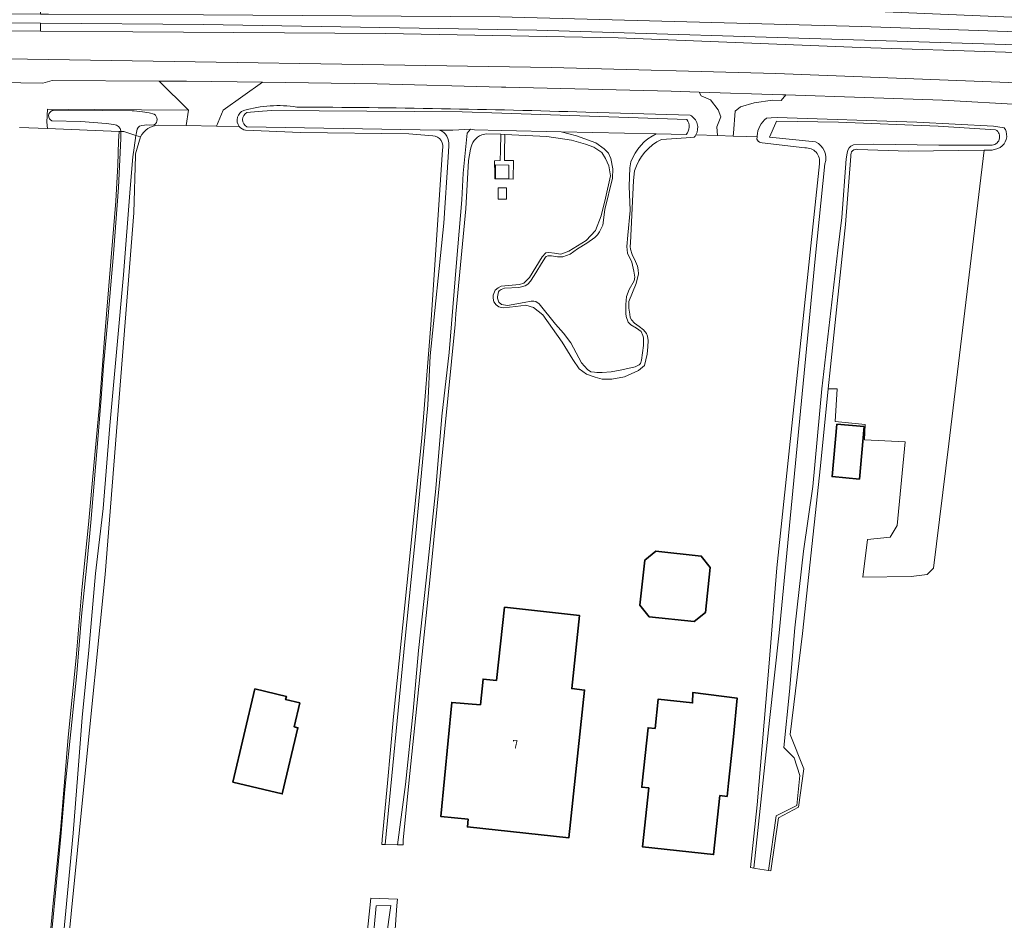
# Model space of a CAD drawing. Header units: metres. Extents: x 149984 to 156489, y 469398 to 478068.
# Tile 52 of 256: x 152804 to 152953, y 470979 to 471116. Entities that reach past the tile are written whole.
import ezdxf
from ezdxf.enums import TextEntityAlignment as Align

# ---------------------------------------------------------------- set-up
doc = ezdxf.new("R2010")
doc.units = ezdxf.units.M
doc.header["$LTSCALE"] = 0.75
for name, color, linetype, lineweight in [('B-WE-GR-GRAS-GV', 252, 'Continuous', 13), ('B-WE-OG-BEBOUWING-GV', 6, 'Continuous', 35), ('B-WE-OG-BEBOUWING-T18', 1, 'Continuous', 18), ('B-WE-OG-BEBOUWING_LAGE TRAFO-GV', 6, 'Continuous', 18), ('B-WE-OG-TERREIN_ERF-GV', 252, 'Continuous', 18), ('B-WE-OG-TERREIN_OEVER-GV', 252, 'Continuous', 18), ('B-WE-OG-WATER-GV', 252, 'Continuous', 18), ('B-WE-OG-WATER_SLOOT-GV', 252, 'Continuous', 18), ('B-WE-OG-WEG-GV', 252, 'Continuous', 18), ('B-WE-VH-GESLOTENVERHARDING_ASFALT-GV', 252, 'Continuous', 18), ('B-WE-VH-OPENVERHARDING_BETONSTRAATSTEEN-GV', 252, 'Continuous', 18), ('B-WE-VH-OPENVERHARDING_TEGEL-GV', 252, 'Continuous', 18)]:
    doc.layers.add(name, color=color, linetype=linetype, lineweight=lineweight)
doc.styles.add('NLCS-ISO-M750-T18', font='NLCS-ISO.ttf', dxfattribs={"height": 1.35})

msp = doc.modelspace()

# ---------------------------------------------------------------- linework, layer by layer
at = {"layer": 'B-WE-GR-GRAS-GV', "flags": 128}
for points in [[(152806.999, 470964.168), (152808.545, 470980.685), (152809.796, 470993.414), (152810.918, 471006.998), (152812.146, 471019.068), (152813.003, 471029.44), (152814.026, 471039.388), (152814.83, 471048.344), (152815.664, 471057.61), (152816.437, 471067.694), (152817.43, 471079.4), (152818.173, 471088.628), (152818.499, 471094.129), (152818.592, 471097.739), (152818.685, 471099.228), (152807.768, 471099.663), (152803.48, 471099.833)], [(152930.126, 471095.455), (152929.282, 471085.052), (152926.986, 471063.391), (152926.654, 471060.017), (152928.048, 471060.017), (152927.711, 471055.077), (152932.315, 471054.628), (152932.198, 471052.264), (152938.371, 471051.989), (152937.188, 471039.239), (152936.088, 471037.463), (152932.621, 471037.124), (152931.944, 471031.373), (152939.302, 471031.457), (152941.755, 471031.796), (152942.685, 471032.726), (152945.054, 471051.672), (152950.421, 471096.362)], [(152950.421, 471096.362), (152938.852, 471096.222), (152931.179, 471096.492)]]:
    msp.add_lwpolyline(points, dxfattribs=at)
at = {"layer": 'B-WE-GR-GRAS-GV'}
msp.add_lwpolyline([(152931.179, 471096.492, 0.555956), (152930.126, 471095.455)], format="xyb", dxfattribs=at)
at = {"layer": 'B-WE-OG-BEBOUWING-GV', "flags": 128}
for points in [[(152927.953, 471054.647), (152927.26, 471046.669), (152931.427, 471046.307), (152932.12, 471054.285)], [(152908.71, 471032.856), (152907.317, 471034.59), (152900.433, 471035.325), (152898.718, 471033.957), (152897.995, 471027.086), (152899.381, 471025.352), (152906.251, 471024.616), (152907.98, 471026.002)], [(152871.85, 470994.517), (152871.726, 470993.344), (152887.136, 470991.679), (152889.563, 471014.195), (152887.597, 471014.4), (152888.793, 471025.517), (152877.371, 471026.793), (152876.125, 471015.642), (152874.108, 471015.868), (152873.693, 471011.94), (152869.326, 471012.294), (152867.665, 470994.945)], [(152836.006, 471000.152), (152843.521, 470998.381), (152845.896, 471008.458), (152845.339, 471008.59), (152846.194, 471012.217), (152844.034, 471012.726), (152844.153, 471013.23), (152839.356, 471014.361)], [(152911.466, 471000), (152912.234, 471007.065), (152912.806, 471012.951), (152906.04, 471013.8), (152906.004, 471012.233), (152900.774, 471012.804), (152900.293, 471008.343), (152899.227, 471008.456), (152898.332, 471000), (152898.268, 470999.391), (152899.343, 470999.278), (152898.391, 470990.31), (152909.193, 470989.15), (152910.166, 470998.117), (152911.249, 470998)]]:
    msp.add_lwpolyline(points, close=True, dxfattribs=at)
at = {"layer": 'B-WE-OG-BEBOUWING_LAGE TRAFO-GV', "flags": 128}
for points in [[(152875.99, 471094.111), (152875.972, 471092.012), (152878.028, 471091.994), (152878.046, 471094.094)], [(152876.407, 471090.653), (152876.407, 471088.895), (152877.677, 471088.895), (152877.677, 471090.653)]]:
    msp.add_lwpolyline(points, close=True, dxfattribs=at)
at = {"layer": 'B-WE-OG-TERREIN_ERF-GV'}
for points in [[(152824.704, 471100.173, 0.284155), (152821.936, 471098.385)], [(152837.918, 471099.4, -0.1788225), (152836.979, 471099.958)], [(152953.757, 471099.19, -0.3921172), (152952.501, 471096.611)], [(152867.92, 471096.399, 0.4933588), (152866.446, 471098.562)], [(152873.891, 471098.709, 0.2449733), (152872.182, 471096.504)], [(152901.287, 471098.014, 0.2052178), (152897.155, 471093.23)], [(152906.508, 471098.693, -0.0529888), (152906.239, 471098.321)], [(152925.333, 471094.285, 0.4907916), (152923.112, 471096.706)]]:
    msp.add_lwpolyline(points, format="xyb", dxfattribs=at)
at = {"layer": 'B-WE-OG-TERREIN_ERF-GV', "flags": 128}
for points in [[(152836.979, 471099.958), (152833.494, 471100.019), (152828.9, 471100.099), (152824.704, 471100.173)], [(152866.446, 471098.562), (152862.809, 471098.847), (152846.291, 471099.044), (152837.918, 471099.4)], [(152821.936, 471098.385), (152821.174, 471095.793), (152821.173, 471095.554), (152820.926, 471086.846), (152816.55, 471031.78), (152813.371, 471000), (152808.37, 470950.01), (152807.1, 470940.73), (152805.66, 470925.73), (152804.48, 470914.65), (152803.836, 470907.178), (152816.516, 470907.079), (152845.092, 470910.964), (152850.324, 470911.675), (152850.997, 470920.889), (152854.082, 470954.265), (152857.017, 470982.5), (152861.08, 470982.366), (152860.954, 470981.407), (152859.655, 470962.394), (152857.649, 470941.879)], [(152877.415, 471098.774), (152877.373, 471095.986), (152877.352, 471094.771), (152878.73, 471094.77), (152878.706, 471091.957), (152875.872, 471091.981), (152875.872, 471092.59), (152875.863, 471094.759), (152876.694, 471094.789), (152876.746, 471096.328), (152876.804, 471098.796), (152874.602, 471098.839), (152873.891, 471098.709)], [(152897.155, 471093.23), (152897.009, 471091.742), (152896.557, 471082.286), (152896.523, 471081.692), (152896.536, 471081.308), (152896.829, 471080.469), (152897.32, 471079.41), (152897.624, 471078.7), (152897.741, 471078.152), (152897.766, 471077.523), (152897.419, 471076.066), (152896.305, 471073.326), (152896.317, 471073.116), (152896.307, 471072.312), (152896.437, 471071.392), (152896.508, 471070.891), (152896.683, 471070.565), (152897.173, 471070.053), (152897.885, 471069.53), (152898.538, 471069.007), (152898.971, 471068.472), (152899.134, 471068.076), (152899.229, 471067.389), (152899.184, 471066.456), (152899.069, 471065.303), (152898.665, 471063.589), (152897.757, 471062.842), (152895.638, 471061.871), (152893.728, 471061.518), (152892.213, 471061.492), (152891.152, 471061.828), (152889.847, 471062.292), (152888.715, 471063.07), (152887.769, 471064.478), (152886.121, 471067.155), (152883.177, 471071.298), (152881.789, 471072.414), (152880.635, 471072.762), (152879.097, 471072.584), (152877.151, 471072.371), (152876.499, 471072.521), (152876.09, 471072.824), (152875.74, 471073.301), (152875.622, 471073.837), (152875.645, 471074.314), (152875.923, 471075.049), (152876.377, 471075.423), (152876.831, 471075.645), (152878.543, 471075.823), (152879.65, 471075.941), (152880.302, 471076.129), (152881.151, 471077.004), (152883.115, 471080.119), (152883.65, 471080.76), (152884.116, 471080.796), (152884.99, 471080.681), (152885.608, 471080.577), (152885.946, 471080.543), (152887.168, 471080.976), (152889.822, 471082.636), (152891.229, 471084.118), (152892.099, 471086.357), (152892.77, 471089.073), (152893.498, 471092.476), (152893.251, 471093.967), (152892.759, 471095.12), (152892.187, 471095.993), (152890.973, 471096.806), (152889.714, 471097.305), (152887.558, 471097.907), (152883.828, 471098.436), (152877.415, 471098.774)], [(152906.239, 471098.321), (152905.021, 471098.237), (152901.287, 471098.014)], [(152923.112, 471096.706), (152916.588, 471097.483), (152916.173, 471097.577), (152915.978, 471097.729), (152915.816, 471098.049), (152915.82, 471098.414), (152914.217, 471098.462), (152912.203, 471098.522), (152909.779, 471098.595), (152906.508, 471098.693)], [(152872.182, 471096.504), (152871.894, 471094.814), (152871.464, 471087.461), (152869.956, 471071.447), (152869.874, 471069.843), (152866.06, 471031.41), (152862.815, 471000), (152861.919, 470991.334), (152861.935, 470990.63), (152861.087, 470990.648), (152859.191, 470990.687), (152858.679, 470990.698), (152858.743, 470991.414), (152859.538, 471000), (152860.48, 471010.18), (152864.782, 471052.513), (152866.158, 471069.793), (152867.92, 471096.399)], [(152952.501, 471096.611), (152951.639, 471096.376), (152950.421, 471096.362), (152945.054, 471051.672), (152942.685, 471032.726), (152941.755, 471031.796), (152939.302, 471031.457), (152931.944, 471031.373), (152932.621, 471037.124), (152936.088, 471037.463), (152937.188, 471039.239), (152938.371, 471051.989), (152932.198, 471052.264), (152932.315, 471054.628), (152927.711, 471055.077), (152928.048, 471060.017), (152926.654, 471060.017), (152925.501, 471048.328), (152922.756, 471022.77), (152920.855, 471007.422), (152922.952, 471002.179), (152922.137, 470996.354), (152919.107, 470994.722), (152917.942, 470986.683), (152917.559, 470986.741), (152915.612, 470987.033), (152915.322, 470987.079), (152914.837, 470987.156), (152915.822, 470996.739), (152917.655, 471018.283), (152918.858, 471032.814), (152925.333, 471094.285)]]:
    msp.add_lwpolyline(points, dxfattribs=at)
for points in [[(152876.407, 471090.653), (152877.677, 471090.653), (152877.677, 471088.895), (152876.407, 471088.895)], [(152927.953, 471054.647), (152932.12, 471054.285), (152931.427, 471046.307), (152927.26, 471046.669)], [(152908.71, 471032.856), (152907.98, 471026.002), (152906.251, 471024.616), (152899.381, 471025.352), (152897.995, 471027.086), (152898.718, 471033.957), (152900.433, 471035.325), (152907.317, 471034.59)], [(152871.85, 470994.517), (152867.665, 470994.945), (152869.326, 471012.294), (152873.693, 471011.94), (152874.108, 471015.868), (152876.125, 471015.642), (152877.371, 471026.793), (152888.793, 471025.517), (152887.597, 471014.4), (152889.563, 471014.195), (152887.136, 470991.679), (152871.726, 470993.344)], [(152836.006, 471000.152), (152839.356, 471014.361), (152844.153, 471013.23), (152844.034, 471012.726), (152846.194, 471012.217), (152845.339, 471008.59), (152845.896, 471008.458), (152843.521, 470998.381)], [(152911.466, 471000), (152911.249, 470998), (152910.166, 470998.117), (152909.193, 470989.15), (152898.391, 470990.31), (152899.343, 470999.278), (152898.268, 470999.391), (152898.332, 471000), (152899.227, 471008.456), (152900.293, 471008.343), (152900.774, 471012.804), (152906.004, 471012.233), (152906.04, 471013.8), (152912.806, 471012.951), (152912.234, 471007.065)]]:
    msp.add_lwpolyline(points, close=True, dxfattribs=at)
at = {"layer": 'B-WE-OG-TERREIN_OEVER-GV', "flags": 128}
msp.add_lwpolyline([(153124.465, 471105.874), (153124.465, 471108.349), (153123.152, 471108.455), (153091.808, 471110.43), (153069.244, 471111.913), (153031.727, 471113.872), (152983.53, 471115.383), (152931.744, 471117.595), (152876.712, 471119.204), (152831.325, 471118.993), (152807.564, 471118.964), (152806.666, 471118.965), (152806.69, 471117.074), (152807.901, 471117.067), (152831.53, 471116.967), (152876.629, 471116.682), (152931.747, 471115.194), (152983.486, 471113.419), (153030.773, 471111.29), (153068.218, 471109.485), (153082.805, 471108.924), (153084.719, 471108.588), (153094.036, 471107.731), (153100.907, 471107.736)], close=True, dxfattribs=at)
for points in [[(152607.688, 471109.61), (152641.972, 471112.027), (152677.466, 471113.729), (152719.583, 471114.051), (152726.582, 471113.932), (152733.648, 471113.811), (152740.48, 471114.736), (152769.151, 471114.687), (152780.023, 471114.669), (152806.69, 471114.481), (152806.698, 471115.696), (152791.249, 471115.823), (152762.04, 471116.012), (152751.296, 471115.91), (152739.341, 471115.43), (152735.18, 471115.091)], [(152983.394, 471111.531), (152932.171, 471113.128), (152882.298, 471114.61), (152831.519, 471115.492), (152806.698, 471115.696), (152806.69, 471114.481), (152820.785, 471114.381), (152859.258, 471114.112), (152894.685, 471113.466), (152931.578, 471112.013), (152975.757, 471110.55)], [(152824.704, 471100.173), (152828.9, 471100.099), (152829.246, 471102.479), (152807.782, 471102.628), (152807.688, 471100.643), (152807.768, 471099.663), (152818.685, 471099.228), (152818.935, 471099.218), (152818.935, 471099.317)], [(152808.488, 471102.402), (152808.624, 471102.417), (152810.897, 471102.444), (152816.194, 471102.381), (152820.671, 471102.369), (152820.941, 471102.344), (152822.242, 471102.206), (152823.234, 471102.057), (152824, 471101.828)], [(152838.14, 471102.115), (152839.848, 471102.257), (152841.892, 471102.391), (152870.901, 471102.19), (152876.98, 471101.989), (152905.149, 471101.06)], [(152905.638, 471101.689), (152889.765, 471102.148)], [(152817.892, 471100.264), (152816.723, 471100.408), (152812.832, 471100.717), (152808.423, 471100.825)], [(152953.48, 471099.769), (152951.825, 471100.04), (152940.143, 471100.639), (152918.911, 471101.331), (152917.988, 471101.309), (152917.268, 471101.227)], [(152924.751, 471097.627), (152917.737, 471098.357), (152918.685, 471100.523), (152918.804, 471100.784), (152928.214, 471100.605), (152943.397, 471100.019), (152952.139, 471099.472)], [(152808.395, 470976.994), (152808.908, 470982.267), (152809.817, 470991.881), (152810.387, 470999.052), (152811.454, 471009.29), (152812.236, 471016.726), (152812.962, 471025.409), (152813.76, 471033.252), (152814.355, 471039.67), (152815.439, 471052.327), (152815.936, 471058.615), (152816.295, 471063.469), (152816.996, 471071.142), (152817.795, 471080.59), (152818.577, 471090.706), (152818.934, 471098.154), (152818.935, 471099.218), (152818.685, 471099.228), (152818.592, 471097.739), (152818.499, 471094.129), (152818.173, 471088.628), (152817.43, 471079.4), (152816.437, 471067.694), (152815.664, 471057.61), (152814.83, 471048.344), (152814.026, 471039.388), (152813.003, 471029.44), (152812.146, 471019.068), (152810.918, 471006.998), (152809.796, 470993.414), (152808.545, 470980.685), (152806.999, 470964.168)], [(152821.781, 471099.996), (152821.57, 471099.818), (152821.444, 471099.554), (152821.262, 471098.807), (152821.232, 471098.609), (152821.936, 471098.385)], [(152824.036, 471100.207), (152823.289, 471100.168)], [(152837.918, 471099.4), (152846.291, 471099.044), (152862.809, 471098.847), (152866.446, 471098.562)], [(152867.466, 471099.425), (152838.115, 471099.938)], [(152896.617, 471094.584), (152896.443, 471093.664), (152896.334, 471090.873), (152896.496, 471087.173), (152896.151, 471083.43), (152896.009, 471081.714), (152896.094, 471080.701), (152896.768, 471079.307), (152897.07, 471077.933), (152897.196, 471077.034), (152897.135, 471076.465), (152896.372, 471075.151), (152895.94, 471074.096), (152895.829, 471072.887), (152895.852, 471071.491), (152895.904, 471071.037), (152896.185, 471070.179), (152896.599, 471069.777), (152897.489, 471069.251), (152898.182, 471068.777), (152898.452, 471068.168), (152898.525, 471067.796), (152898.507, 471066.659), (152898.221, 471064.384), (152898.067, 471063.898), (152897.861, 471063.691), (152897.241, 471063.38), (152895.247, 471062.922), (152893.583, 471062.619), (152892.261, 471062.513), (152891.423, 471062.522), (152891.051, 471062.563), (152890.524, 471062.644), (152890.027, 471062.964), (152889.074, 471064.017), (152887.47, 471067.029), (152886.364, 471068.502), (152885.142, 471069.896), (152882.637, 471072.956), (152882.159, 471073.326), (152881.841, 471073.396), (152881.4, 471073.36), (152880.384, 471073.182), (152877.797, 471072.744), (152876.913, 471072.893), (152876.489, 471073.245), (152876.311, 471073.837), (152876.293, 471074.022), (152876.468, 471074.826), (152876.548, 471074.933), (152876.848, 471075.163), (152877.377, 471075.349), (152879.532, 471075.477), (152880.512, 471075.735), (152880.936, 471075.974), (152881.315, 471076.452), (152881.896, 471077.292), (152883.252, 471079.546), (152883.605, 471080.104), (152883.728, 471080.183), (152883.967, 471080.281), (152884.249, 471080.308), (152884.532, 471080.273), (152885.424, 471080.133), (152886.263, 471080.144), (152887.367, 471080.543), (152888.478, 471081.358), (152889.89, 471082.191), (152891.143, 471083.05), (152891.513, 471083.465), (152891.848, 471083.943), (152892.358, 471084.968), (152892.645, 471087.354), (152893.821, 471092.09), (152893.844, 471093.539), (152893.577, 471095.084), (152893.213, 471095.887), (152892.549, 471096.575), (152891.285, 471097.474), (152888.35, 471098.564), (152885.982, 471099.165), (152876.89, 471099.369), (152872.813, 471099.461), (152872.202, 471099.552), (152871.665, 471098.944), (152871.055, 471092.859), (152870.847, 471088.806), (152870.061, 471079.252), (152868.922, 471065.574), (152867.839, 471055.875), (152866.929, 471044.868), (152865.421, 471030.937), (152864.285, 471020.21), (152863.445, 471010.953), (152862.303, 470999.822), (152861.087, 470990.648), (152861.935, 470990.63), (152861.919, 470991.334), (152862.815, 471000), (152866.06, 471031.41), (152869.874, 471069.843), (152869.956, 471071.447), (152871.464, 471087.461), (152871.894, 471094.814), (152872.182, 471096.504)], [(152808.37, 470950.01), (152813.371, 471000), (152816.55, 471031.78), (152820.926, 471086.846), (152821.173, 471095.554), (152821.174, 471095.793), (152821.936, 471098.385), (152821.232, 471098.609), (152820.946, 471096.725), (152820.751, 471095.362), (152820.368, 471090.508), (152819.317, 471077.37), (152818.314, 471066.155), (152817.255, 471054.467), (152816.236, 471041.802), (152815.095, 471031.947), (152814.068, 471020.259), (152813.041, 471010.021), (152812.406, 471001.452), (152811.699, 470992.387), (152810.914, 470984.351), (152810.117, 470975.782)], [(152873.891, 471098.709), (152874.602, 471098.839), (152876.804, 471098.796), (152877.415, 471098.774), (152883.828, 471098.436), (152887.558, 471097.907), (152889.714, 471097.305), (152890.973, 471096.806), (152892.187, 471095.993), (152892.759, 471095.12), (152893.251, 471093.967), (152893.498, 471092.476), (152892.77, 471089.073), (152892.099, 471086.357), (152891.229, 471084.118), (152889.822, 471082.636), (152887.168, 471080.976), (152885.946, 471080.543), (152885.608, 471080.577), (152884.99, 471080.681), (152884.116, 471080.796), (152883.65, 471080.76), (152883.115, 471080.119), (152881.151, 471077.004), (152880.302, 471076.129), (152879.65, 471075.941), (152878.543, 471075.823), (152876.831, 471075.645), (152876.377, 471075.423), (152875.923, 471075.049), (152875.645, 471074.314), (152875.622, 471073.837), (152875.74, 471073.301), (152876.09, 471072.824), (152876.499, 471072.521), (152877.151, 471072.371), (152879.097, 471072.584), (152880.635, 471072.762), (152881.789, 471072.414), (152883.177, 471071.298), (152886.121, 471067.155), (152887.769, 471064.478), (152888.715, 471063.07), (152889.847, 471062.292), (152891.152, 471061.828), (152892.213, 471061.492), (152893.728, 471061.518), (152895.638, 471061.871), (152897.757, 471062.842), (152898.665, 471063.589), (152899.069, 471065.303), (152899.184, 471066.456), (152899.229, 471067.389), (152899.134, 471068.076), (152898.971, 471068.472), (152898.538, 471069.007), (152897.885, 471069.53), (152897.173, 471070.053), (152896.683, 471070.565), (152896.508, 471070.891), (152896.437, 471071.392), (152896.307, 471072.312), (152896.317, 471073.116), (152896.305, 471073.326), (152897.419, 471076.066), (152897.766, 471077.523), (152897.741, 471078.152), (152897.624, 471078.7), (152897.32, 471079.41), (152896.829, 471080.469), (152896.536, 471081.308), (152896.523, 471081.692), (152896.557, 471082.286), (152897.009, 471091.742), (152897.155, 471093.23)], [(152905.035, 471098.737), (152900.485, 471098.839)], [(152901.287, 471098.014), (152905.021, 471098.237), (152906.239, 471098.321)], [(152915.821, 471098.535), (152915.82, 471098.414), (152915.816, 471098.049), (152915.978, 471097.729), (152916.173, 471097.577), (152916.588, 471097.483), (152923.112, 471096.706)], [(152867.92, 471096.399), (152866.158, 471069.793), (152864.782, 471052.513), (152860.48, 471010.18), (152859.538, 471000), (152858.743, 470991.414), (152858.679, 470990.698), (152859.191, 470990.687), (152862.182, 471021.54), (152863.804, 471037.501), (152865.672, 471057.548), (152866.06, 471065.086), (152868.112, 471085.277), (152868.798, 471095.318), (152868.867, 471097.05)], [(152951.402, 471097.145), (152943.491, 471097.118), (152933.625, 471097.292), (152930.495, 471097.184)], [(152931.179, 471096.492), (152938.852, 471096.222), (152950.421, 471096.362), (152951.639, 471096.376), (152952.501, 471096.611)], [(152929.564, 471095.93), (152929.401, 471095.072), (152928.712, 471086.125), (152928.135, 471081.143), (152925.69, 471060.017), (152924.323, 471045.149), (152922.92, 471035.343), (152921.601, 471023.66), (152920.746, 471013.967), (152919.908, 471005.43), (152921.464, 471003.87), (152922.341, 471001.203), (152921.893, 470996.595), (152918.74, 470995.036), (152917.559, 470986.741), (152917.942, 470986.683), (152919.107, 470994.722), (152922.137, 470996.354), (152922.952, 471002.179), (152920.855, 471007.422), (152922.756, 471022.77), (152925.501, 471048.328), (152926.654, 471060.017), (152926.986, 471063.391), (152929.282, 471085.052), (152930.126, 471095.455)], [(152925.333, 471094.285), (152918.858, 471032.814), (152917.655, 471018.283), (152915.822, 470996.739), (152914.837, 470987.156), (152915.322, 470987.079), (152917.71, 471009.56), (152919.214, 471022.889), (152924.654, 471079.816), (152926.171, 471094.287)], [(152857.649, 470941.879), (152859.655, 470962.394), (152860.954, 470981.407), (152861.08, 470982.366), (152857.017, 470982.5), (152854.082, 470954.265), (152850.997, 470920.889), (152850.324, 470911.675), (152849.445, 470899.634)], [(152854.91, 470950.01), (152857.811, 470981.349), (152860.033, 470981.39), (152859.348, 470976.36)]]:
    msp.add_lwpolyline(points, dxfattribs=at)
at = {"layer": 'B-WE-OG-TERREIN_OEVER-GV'}
for points in [[(152808.423, 471100.825, -0.6523689), (152808.488, 471102.402)], [(152837.67, 471102.42, 0.5159592), (152836.979, 471099.958)], [(152845.733, 471102.922, 0.1091729), (152837.67, 471102.42)], [(152889.765, 471102.148, 0.0066773), (152845.733, 471102.922)], [(152824, 471101.828, -0.5527892), (152824.036, 471100.207)], [(152838.115, 471099.938, -0.588437), (152838.14, 471102.115)], [(152905.149, 471101.06, -0.3410265), (152905.035, 471098.737)], [(152906.508, 471098.693, 0.4240066), (152905.638, 471101.689)], [(152917.268, 471101.227, 0.2145826), (152915.821, 471098.535)], [(152818.935, 471099.317, 0.3518625), (152817.892, 471100.264)], [(152823.289, 471100.168, 0.1324165), (152821.781, 471099.996)], [(152821.936, 471098.385, -0.284155), (152824.704, 471100.173)], [(152836.979, 471099.958, 0.1788225), (152837.918, 471099.4)], [(152868.867, 471097.05, 0.3646035), (152867.466, 471099.425)], [(152952.139, 471099.472, -0.8090261), (152951.402, 471097.145)], [(152952.501, 471096.611, 0.3921172), (152953.757, 471099.19)], [(152953.757, 471099.19, 0.0760211), (152953.48, 471099.769)], [(152866.446, 471098.562, -0.4933588), (152867.92, 471096.399)], [(152872.182, 471096.504, -0.2449733), (152873.891, 471098.709)], [(152900.485, 471098.839, 0.2008307), (152896.617, 471094.584)], [(152897.155, 471093.23, -0.2052178), (152901.287, 471098.014)], [(152906.239, 471098.321, 0.0529888), (152906.508, 471098.693)], [(152923.112, 471096.706, -0.4907916), (152925.333, 471094.285)], [(152926.171, 471094.287, 0.3777107), (152924.751, 471097.627)], [(152930.495, 471097.184, 0.3201522), (152929.564, 471095.93)], [(152930.126, 471095.455, -0.555956), (152931.179, 471096.492)]]:
    msp.add_lwpolyline(points, format="xyb", dxfattribs=at)
at = {"layer": 'B-WE-OG-WATER-GV', "flags": 128}
for points in [[(152983.486, 471113.419), (152931.747, 471115.194), (152876.629, 471116.682), (152831.53, 471116.967), (152807.901, 471117.067), (152806.69, 471117.074), (152775.612, 471117.258), (152747.977, 471117.17), (152726.522, 471117.017), (152720.215, 471116.972), (152694.487, 471116.54), (152666.335, 471115.678), (152641.754, 471114.665), (152607.656, 471112.26), (152588.633, 471110.566), (152564.724, 471107.944), (152552.416, 471106.497), (152516.161, 471102.032), (152514.087, 471101.755)], [(152575.132, 471107.751), (152577.528, 471107.759), (152584.152, 471108.583), (152597.535, 471109.814), (152607.566, 471110.909), (152645.655, 471113.45), (152676.473, 471114.696), (152684.171, 471114.497), (152686.232, 471114.899), (152703.502, 471115.528), (152715.193, 471115.562), (152726.556, 471115.269), (152734.961, 471115.053), (152735.18, 471115.091), (152739.341, 471115.43), (152751.296, 471115.91), (152762.04, 471116.012), (152791.249, 471115.823), (152806.698, 471115.696), (152831.519, 471115.492), (152882.298, 471114.61), (152932.171, 471113.128), (152983.394, 471111.531)], [(152900.485, 471098.839), (152885.982, 471099.165), (152888.35, 471098.564), (152891.285, 471097.474), (152892.549, 471096.575), (152893.213, 471095.887), (152893.577, 471095.084), (152893.844, 471093.539), (152893.821, 471092.09), (152892.645, 471087.354), (152892.358, 471084.968), (152891.848, 471083.943), (152891.513, 471083.465), (152891.143, 471083.05), (152889.89, 471082.191), (152888.478, 471081.358), (152887.367, 471080.543), (152886.263, 471080.144), (152885.424, 471080.133), (152884.532, 471080.273), (152884.249, 471080.308), (152883.967, 471080.281), (152883.728, 471080.183), (152883.605, 471080.104), (152883.252, 471079.546), (152881.896, 471077.292), (152881.315, 471076.452), (152880.936, 471075.974), (152880.512, 471075.735), (152879.532, 471075.477), (152877.377, 471075.349), (152876.848, 471075.163), (152876.548, 471074.933), (152876.468, 471074.826), (152876.293, 471074.022), (152876.311, 471073.837), (152876.489, 471073.245), (152876.913, 471072.893), (152877.797, 471072.744), (152880.384, 471073.182), (152881.4, 471073.36), (152881.841, 471073.396), (152882.159, 471073.326), (152882.637, 471072.956), (152885.142, 471069.896), (152886.364, 471068.502), (152887.47, 471067.029), (152889.074, 471064.017), (152890.027, 471062.964), (152890.524, 471062.644), (152891.051, 471062.563), (152891.423, 471062.522), (152892.261, 471062.513), (152893.583, 471062.619), (152895.247, 471062.922), (152897.241, 471063.38), (152897.861, 471063.691), (152898.067, 471063.898), (152898.221, 471064.384), (152898.507, 471066.659), (152898.525, 471067.796), (152898.452, 471068.168), (152898.182, 471068.777), (152897.489, 471069.251), (152896.599, 471069.777), (152896.185, 471070.179), (152895.904, 471071.037), (152895.852, 471071.491), (152895.829, 471072.887), (152895.94, 471074.096), (152896.372, 471075.151), (152897.135, 471076.465), (152897.196, 471077.034), (152897.07, 471077.933), (152896.768, 471079.307), (152896.094, 471080.701), (152896.009, 471081.714), (152896.151, 471083.43), (152896.496, 471087.173), (152896.334, 471090.873), (152896.443, 471093.664), (152896.617, 471094.584)]]:
    msp.add_lwpolyline(points, dxfattribs=at)
at = {"layer": 'B-WE-OG-WATER-GV'}
msp.add_lwpolyline([(152896.617, 471094.584, -0.2008307), (152900.485, 471098.839)], format="xyb", dxfattribs=at)
at = {"layer": 'B-WE-OG-WATER_SLOOT-GV'}
for points in [[(152808.488, 471102.402, 0.6523689), (152808.423, 471100.825)], [(152824.036, 471100.207, 0.5527892), (152824, 471101.828)], [(152838.14, 471102.115, 0.588437), (152838.115, 471099.938)], [(152905.035, 471098.737, 0.3410265), (152905.149, 471101.06)], [(152817.892, 471100.264, -0.3518625), (152818.935, 471099.317)], [(152821.781, 471099.996, -0.1324165), (152823.289, 471100.168)], [(152867.466, 471099.425, -0.3646035), (152868.867, 471097.05)], [(152951.402, 471097.145, 0.8090261), (152952.139, 471099.472)], [(152924.751, 471097.627, -0.3777107), (152926.171, 471094.287)], [(152929.564, 471095.93, -0.3201522), (152930.495, 471097.184)]]:
    msp.add_lwpolyline(points, format="xyb", dxfattribs=at)
at = {"layer": 'B-WE-OG-WATER_SLOOT-GV', "flags": 128}
for points in [[(152824, 471101.828), (152823.234, 471102.057), (152822.242, 471102.206), (152820.941, 471102.344), (152820.671, 471102.369), (152816.194, 471102.381), (152810.897, 471102.444), (152808.624, 471102.417), (152808.488, 471102.402)], [(152905.149, 471101.06), (152876.98, 471101.989), (152870.901, 471102.19), (152841.892, 471102.391), (152839.848, 471102.257), (152838.14, 471102.115)], [(152808.423, 471100.825), (152812.832, 471100.717), (152816.723, 471100.408), (152817.892, 471100.264)], [(152952.139, 471099.472), (152943.397, 471100.019), (152928.214, 471100.605), (152918.804, 471100.784), (152918.685, 471100.523), (152917.737, 471098.357), (152924.751, 471097.627)], [(152820.751, 471095.362), (152820.946, 471096.725), (152821.232, 471098.609), (152819.377, 471099.201), (152818.988, 471099.216), (152818.935, 471099.218), (152818.934, 471098.154), (152818.577, 471090.706), (152817.795, 471080.59), (152816.996, 471071.142), (152816.295, 471063.469), (152815.936, 471058.615), (152815.439, 471052.327), (152814.355, 471039.67), (152813.76, 471033.252), (152812.962, 471025.409), (152812.236, 471016.726), (152811.454, 471009.29), (152810.387, 470999.052), (152809.817, 470991.881), (152808.908, 470982.267), (152808.395, 470976.994)], [(152818.935, 471099.317), (152818.935, 471099.218), (152818.988, 471099.216), (152819.377, 471099.201), (152821.232, 471098.609), (152821.262, 471098.807), (152821.444, 471099.554), (152821.57, 471099.818), (152821.781, 471099.996)], [(152823.289, 471100.168), (152824.036, 471100.207)], [(152838.115, 471099.938), (152867.466, 471099.425), (152869.481, 471099.39), (152872.202, 471099.552), (152872.813, 471099.461), (152876.89, 471099.369), (152885.982, 471099.165), (152900.485, 471098.839), (152905.035, 471098.737)], [(152868.112, 471085.277), (152866.06, 471065.086), (152865.672, 471057.548), (152863.804, 471037.501), (152862.182, 471021.54), (152859.191, 470990.687), (152861.087, 470990.648), (152862.303, 470999.822), (152863.445, 471010.953), (152864.285, 471020.21), (152865.421, 471030.937), (152866.929, 471044.868), (152867.839, 471055.875), (152868.922, 471065.574), (152870.061, 471079.252), (152870.847, 471088.806), (152871.055, 471092.859), (152871.665, 471098.944), (152872.202, 471099.552), (152869.481, 471099.39), (152867.466, 471099.425)], [(152868.867, 471097.05), (152868.798, 471095.318), (152868.112, 471085.277)], [(152930.495, 471097.184), (152933.625, 471097.292), (152943.491, 471097.118), (152951.402, 471097.145)], [(152810.117, 470975.782), (152810.914, 470984.351), (152811.699, 470992.387), (152812.406, 471001.452), (152813.041, 471010.021), (152814.068, 471020.259), (152815.095, 471031.947), (152816.236, 471041.802), (152817.255, 471054.467), (152818.314, 471066.155), (152819.317, 471077.37), (152820.368, 471090.508), (152820.751, 471095.362)], [(152926.171, 471094.287), (152924.654, 471079.816), (152919.214, 471022.889), (152917.71, 471009.56), (152915.322, 470987.079), (152915.612, 470987.033), (152917.559, 470986.741), (152918.74, 470995.036), (152921.893, 470996.595), (152922.341, 471001.203), (152921.464, 471003.87), (152919.908, 471005.43), (152920.746, 471013.967), (152921.601, 471023.66), (152922.92, 471035.343), (152924.323, 471045.149), (152925.69, 471060.017), (152928.135, 471081.143), (152928.712, 471086.125), (152929.401, 471095.072), (152929.564, 471095.93)], [(152859.348, 470976.36), (152860.033, 470981.39), (152857.811, 470981.349), (152854.91, 470950.01)]]:
    msp.add_lwpolyline(points, dxfattribs=at)
at = {"layer": 'B-WE-OG-WEG-GV', "flags": 128}
for points in [[(152975.757, 471110.55), (152931.578, 471112.013), (152894.685, 471113.466), (152859.258, 471114.112), (152820.785, 471114.381), (152806.69, 471114.481), (152780.023, 471114.669), (152769.151, 471114.687), (152740.48, 471114.736), (152733.648, 471113.811), (152726.582, 471113.932), (152719.583, 471114.051), (152677.466, 471113.729), (152641.972, 471112.027), (152607.688, 471109.61)], [(152326.946, 471058.894), (152326.502, 471054.515), (152342.059, 471058.812), (152376.212, 471067.784), (152400.269, 471073.513), (152429.189, 471079.775), (152454.319, 471084.666), (152477.917, 471088.891), (152495.965, 471091.892), (152534.724, 471096.982), (152558.844, 471099.729), (152586.204, 471102.544), (152612.914, 471104.901), (152633.284, 471106.432), (152662.923, 471108.057), (152686.35, 471109.024), (152709.468, 471109.639), (152756.804, 471110.336), (152801.524, 471110.275), (152884.497, 471108.948), (152918.682, 471108.026), (152964.62, 471106.286)], [(152803.48, 471099.833), (152807.768, 471099.663), (152807.688, 471100.643), (152807.782, 471102.628), (152829.246, 471102.479), (152824.769, 471106.882), (152808.495, 471106.971), (152807.032, 471106.543), (152800.317, 471106.66)], [(152908.726, 471104.015), (152907.304, 471104.616), (152907.004, 471105.199), (152902.751, 471105.329), (152877.563, 471105.957), (152876.927, 471105.973), (152857.983, 471106.446), (152840.505, 471106.694), (152834.525, 471102.442), (152833.494, 471100.019), (152836.979, 471099.958)], [(152906.508, 471098.693), (152909.779, 471098.595), (152909.723, 471099.911), (152910.317, 471101.445), (152909.905, 471102.524), (152908.726, 471104.015)], [(152957.158, 471103.233), (152956.597, 471103.266), (152944.055, 471103.994), (152920.202, 471104.796), (152919.509, 471103.913), (152918.203, 471103.972), (152915.364, 471103.554), (152913.284, 471102.972), (152912.503, 471102.29), (152912.226, 471098.975), (152912.203, 471098.522), (152914.217, 471098.462), (152915.82, 471098.414), (152915.821, 471098.535)], [(152889.765, 471102.148), (152905.638, 471101.689)], [(152917.268, 471101.227), (152917.988, 471101.309), (152918.911, 471101.331), (152940.143, 471100.639), (152951.825, 471100.04), (152953.48, 471099.769)]]:
    msp.add_lwpolyline(points, dxfattribs=at)
at = {"layer": 'B-WE-OG-WEG-GV'}
for points in [[(152836.979, 471099.958, -0.5159592), (152837.67, 471102.42)], [(152837.67, 471102.42, -0.1091729), (152845.733, 471102.922)], [(152845.733, 471102.922, -0.0066773), (152889.765, 471102.148)], [(152905.638, 471101.689, -0.4240066), (152906.508, 471098.693)], [(152915.821, 471098.535, -0.2145826), (152917.268, 471101.227)], [(152953.48, 471099.769, -0.0760211), (152953.757, 471099.19)]]:
    msp.add_lwpolyline(points, format="xyb", dxfattribs=at)
at = {"layer": 'B-WE-VH-GESLOTENVERHARDING_ASFALT-GV', "flags": 128}
for points in [[(152964.62, 471106.286), (152918.682, 471108.026), (152884.497, 471108.948), (152801.524, 471110.275), (152756.804, 471110.336), (152709.468, 471109.639), (152686.35, 471109.024), (152662.923, 471108.057), (152633.284, 471106.432), (152612.914, 471104.901), (152586.204, 471102.544), (152558.844, 471099.729), (152534.724, 471096.982), (152495.965, 471091.892), (152477.917, 471088.891), (152454.319, 471084.666), (152429.189, 471079.775), (152400.269, 471073.513), (152376.212, 471067.784), (152342.059, 471058.812), (152326.502, 471054.515)], [(152800.317, 471106.66), (152807.032, 471106.543), (152808.495, 471106.971), (152824.769, 471106.882), (152828.915, 471106.859), (152840.505, 471106.694), (152857.983, 471106.446), (152876.927, 471105.973), (152877.563, 471105.957), (152902.751, 471105.329), (152907.004, 471105.199), (152919.742, 471104.811), (152920.202, 471104.796), (152944.055, 471103.994), (152956.597, 471103.266)]]:
    msp.add_lwpolyline(points, dxfattribs=at)
at = {"layer": 'B-WE-VH-OPENVERHARDING_BETONSTRAATSTEEN-GV', "flags": 128}
for points in [[(152828.9, 471100.099), (152833.494, 471100.019), (152834.525, 471102.442), (152840.505, 471106.694), (152828.915, 471106.859), (152824.769, 471106.882), (152829.246, 471102.479)], [(152919.509, 471103.913), (152920.202, 471104.796), (152919.742, 471104.811), (152907.004, 471105.199), (152907.304, 471104.616), (152908.726, 471104.015), (152909.905, 471102.524), (152910.317, 471101.445), (152909.723, 471099.911), (152909.779, 471098.595), (152912.203, 471098.522), (152912.226, 471098.975), (152912.503, 471102.29), (152913.284, 471102.972), (152915.364, 471103.554), (152918.203, 471103.972)]]:
    msp.add_lwpolyline(points, close=True, dxfattribs=at)
at = {"layer": 'B-WE-VH-OPENVERHARDING_TEGEL-GV', "flags": 128}
for points in [[(152877.415, 471098.774), (152876.804, 471098.796), (152876.746, 471096.328), (152876.694, 471094.789), (152875.863, 471094.759), (152875.872, 471092.59), (152875.872, 471091.981), (152878.706, 471091.957), (152878.73, 471094.77), (152877.352, 471094.771), (152877.373, 471095.986)], [(152875.99, 471094.111), (152878.046, 471094.094), (152878.028, 471091.994), (152875.972, 471092.012)]]:
    msp.add_lwpolyline(points, close=True, dxfattribs=at)

# ---------------------------------------------------------------- texts
at = {"layer": 'B-WE-OG-BEBOUWING-T18', "style": 'NLCS-ISO-M750-T18'}
msp.add_text('7', height=1.35, dxfattribs=at).set_placement((152879.016, 471005.93), align=Align.MIDDLE)

doc.saveas('drawing.dxf')
